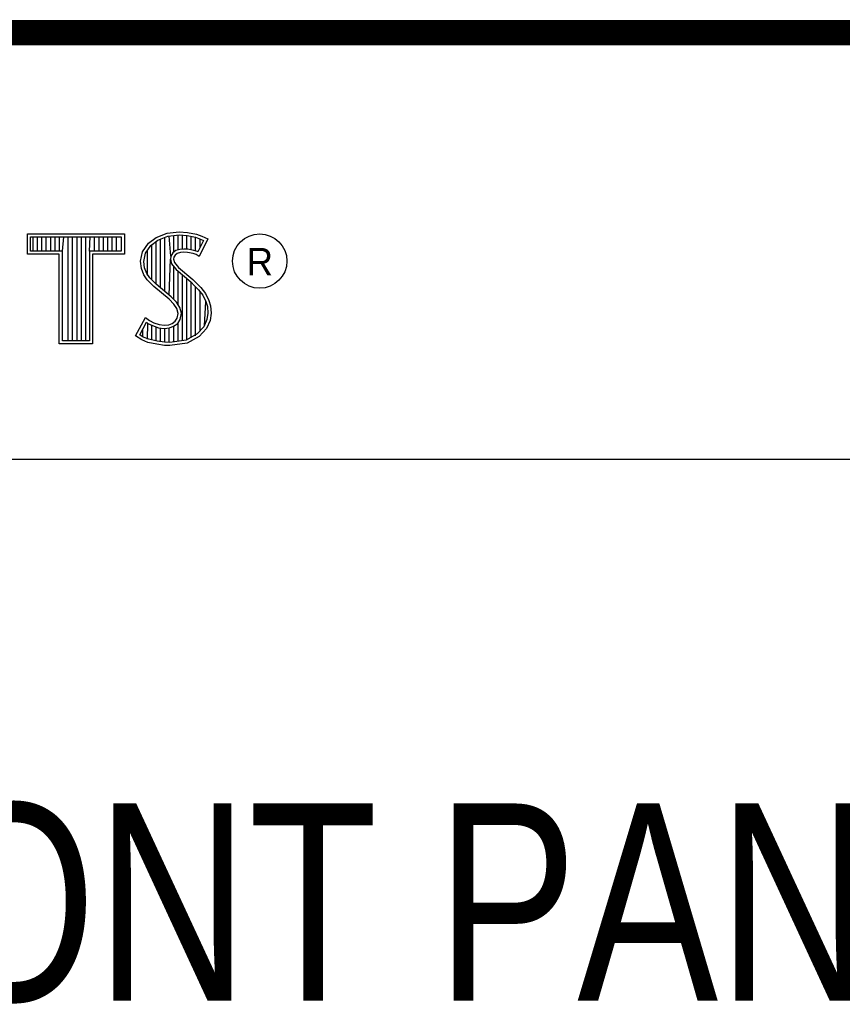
# Model space of a CAD drawing. Header units: inches. Extents: x 0.2 to 16.8, y 0.1 to 10.8.
# Tile 40 of 59: x 14.2 to 14.9, y 1.2 to 2. Entities that reach past the tile are written whole.
import ezdxf

# ---------------------------------------------------------------- set-up
doc = ezdxf.new("R2010")
doc.units = ezdxf.units.IN
doc.header["$LTSCALE"] = 0.935
doc.header["$MEASUREMENT"] = 0
doc.layers.get('0').update_dxf_attribs({"linetype": 'CONTINUOUS'})
doc.styles.get("Standard").update_dxf_attribs({"font": 'txt', "width": 0.8})

msp = doc.modelspace()

# ---------------------------------------------------------------- linework, layer by layer
at = {"color": 2, "linetype": 'CONTINUOUS'}
for p, q in [((13.06524, 1.96953), (16.74504, 1.96953)), ((14.22365, 1.81126), (14.30046, 1.81126)), ((14.22365, 1.79499), (14.22365, 1.81126)), ((14.22618, 1.80873), (14.29793, 1.80873)), ((14.22618, 1.79752), (14.22618, 1.80873)), ((14.22819, 1.79752), (14.22819, 1.80873)), ((14.23167, 1.79752), (14.23167, 1.80873)), ((14.23514, 1.79752), (14.23514, 1.80873)), ((14.23862, 1.79752), (14.23862, 1.80873)), ((14.24209, 1.79752), (14.24209, 1.80873)), ((14.24557, 1.79752), (14.24557, 1.80873)), ((14.24904, 1.79752), (14.24904, 1.80873)), ((14.25137, 1.79752), (14.25252, 1.80873)), ((14.25599, 1.72656), (14.25599, 1.80873)), ((14.25947, 1.72656), (14.25947, 1.80873)), ((14.26295, 1.72656), (14.26295, 1.80873)), ((14.26642, 1.72656), (14.26642, 1.80873)), ((14.2699, 1.72656), (14.2699, 1.80873)), ((14.27274, 1.79752), (14.27337, 1.80873)), ((14.27685, 1.79752), (14.27685, 1.80873)), ((14.28032, 1.79752), (14.28032, 1.80873)), ((14.2838, 1.79752), (14.2838, 1.80873)), ((14.28727, 1.79752), (14.28727, 1.80873)), ((14.29075, 1.79752), (14.29075, 1.80873)), ((14.29422, 1.79752), (14.29422, 1.80873)), ((14.29793, 1.80873), (14.29793, 1.79752)), ((14.30046, 1.81126), (14.30046, 1.79499)), ((14.3194, 1.80385), (14.32555, 1.80834)), ((14.32555, 1.80834), (14.33424, 1.81179)), ((14.32678, 1.80611), (14.33486, 1.80932)), ((14.33245, 1.76552), (14.33245, 1.80836)), ((14.33424, 1.81179), (14.34384, 1.81284)), ((14.33486, 1.80932), (14.34389, 1.81031)), ((14.33704, 1.7936), (14.33593, 1.80943)), ((14.33941, 1.7967), (14.33941, 1.80981)), ((14.34288, 1.79844), (14.34288, 1.81019)), ((14.34384, 1.81284), (14.35029, 1.81239)), ((14.34389, 1.81031), (14.34994, 1.80988)), ((14.34636, 1.79907), (14.34636, 1.81013)), ((14.34983, 1.79906), (14.34983, 1.80989)), ((14.34994, 1.80988), (14.35666, 1.80845)), ((14.35029, 1.81239), (14.35734, 1.81089)), ((14.35331, 1.79848), (14.35331, 1.80917)), ((14.35666, 1.80845), (14.36074, 1.80705)), ((14.35678, 1.79763), (14.35678, 1.80841)), ((14.35734, 1.81089), (14.36169, 1.80939)), ((14.36169, 1.80939), (14.36649, 1.80715)), ((14.31475, 1.79695), (14.3194, 1.80385)), ((14.31713, 1.79596), (14.32125, 1.80207)), ((14.32125, 1.80207), (14.32678, 1.80611)), ((14.32203, 1.77481), (14.32203, 1.80264)), ((14.3255, 1.77133), (14.3255, 1.80518)), ((14.32898, 1.76843), (14.32898, 1.80699)), ((14.36307, 1.80596), (14.35857, 1.79697)), ((14.36649, 1.80715), (14.35959, 1.79335)), ((14.36026, 1.80033), (14.36026, 1.80721)), ((14.36074, 1.80705), (14.36307, 1.80596)), ((14.24884, 1.79499), (14.22365, 1.79499)), ((14.25137, 1.79752), (14.22618, 1.79752)), ((14.24884, 1.72404), (14.24884, 1.79499)), ((14.25137, 1.72656), (14.25137, 1.79752)), ((14.29793, 1.79752), (14.27274, 1.79752)), ((14.27274, 1.79752), (14.27274, 1.72656)), ((14.30046, 1.79499), (14.27527, 1.79499)), ((14.27527, 1.79499), (14.27527, 1.72404)), ((14.31325, 1.78946), (14.31475, 1.79695)), ((14.3158, 1.78934), (14.31713, 1.79596)), ((14.31855, 1.77853), (14.31855, 1.79807)), ((14.33704, 1.7936), (14.33679, 1.7911)), ((14.33867, 1.79617), (14.33704, 1.7936)), ((14.34106, 1.7979), (14.33867, 1.79617)), ((14.33949, 1.79275), (14.33934, 1.79125)), ((14.34054, 1.7944), (14.33949, 1.79275)), ((14.34219, 1.7956), (14.34054, 1.7944)), ((14.34424, 1.79884), (14.34106, 1.7979)), ((14.34474, 1.79635), (14.34219, 1.7956)), ((14.34737, 1.79919), (14.34424, 1.79884)), ((14.34744, 1.79665), (14.34474, 1.79635)), ((14.35061, 1.79902), (14.34737, 1.79919)), ((14.35029, 1.7965), (14.34744, 1.79665)), ((14.35479, 1.7956), (14.35029, 1.7965)), ((14.35542, 1.79805), (14.35061, 1.79902)), ((14.35719, 1.79485), (14.35479, 1.7956)), ((14.35826, 1.79717), (14.35542, 1.79805)), ((14.35959, 1.79335), (14.35719, 1.79485)), ((14.35857, 1.79697), (14.35826, 1.79717)), ((14.31385, 1.78376), (14.31325, 1.78946)), ((14.31633, 1.78435), (14.3158, 1.78934)), ((14.33593, 1.76261), (14.33679, 1.7911)), ((14.33679, 1.7911), (14.33761, 1.78743)), ((14.33761, 1.78743), (14.34129, 1.78287)), ((14.33934, 1.79125), (14.33994, 1.78856)), ((14.33941, 1.75939), (14.33941, 1.7852)), ((14.33994, 1.78856), (14.34309, 1.78466)), ((14.3158, 1.77866), (14.31385, 1.78376)), ((14.3185, 1.77476), (14.3158, 1.77866)), ((14.31805, 1.77985), (14.31633, 1.78435)), ((14.32044, 1.77639), (14.31805, 1.77985)), ((14.34129, 1.78287), (14.35294, 1.77319)), ((14.34288, 1.75517), (14.34288, 1.78155)), ((14.34309, 1.78466), (14.35464, 1.77506)), ((14.34636, 1.72661), (14.34636, 1.77866)), ((14.32375, 1.76952), (14.3185, 1.77476)), ((14.32545, 1.77138), (14.32044, 1.77639)), ((14.33574, 1.75947), (14.32375, 1.76952)), ((14.33745, 1.76134), (14.32545, 1.77138)), ((14.34983, 1.72707), (14.34983, 1.77577)), ((14.35294, 1.77319), (14.35598, 1.77015)), ((14.35331, 1.7293), (14.35331, 1.77282)), ((14.35464, 1.77506), (14.35779, 1.77192)), ((14.35598, 1.77015), (14.35902, 1.76697)), ((14.35678, 1.7306), (14.35678, 1.76931)), ((14.35779, 1.77192), (14.36094, 1.76862)), ((14.35902, 1.76697), (14.36239, 1.76262)), ((14.36026, 1.73444), (14.36026, 1.76537)), ((14.36094, 1.76862), (14.36454, 1.76397)), ((14.36239, 1.76262), (14.36489, 1.75763)), ((14.36454, 1.76397), (14.36724, 1.75857)), ((14.33964, 1.75557), (14.33574, 1.75947)), ((14.34163, 1.75716), (14.33745, 1.76134)), ((14.34189, 1.75198), (14.33964, 1.75557)), ((14.34423, 1.75301), (14.34163, 1.75716)), ((14.36373, 1.73828), (14.36489, 1.75763)), ((14.36489, 1.75763), (14.36609, 1.75375)), ((14.36609, 1.75375), (14.3665, 1.74848)), ((14.36724, 1.75857), (14.36859, 1.75423)), ((14.36859, 1.75423), (14.36904, 1.74838)), ((14.34294, 1.74823), (14.34189, 1.75198)), ((14.34219, 1.74448), (14.34294, 1.74823)), ((14.34554, 1.74833), (14.34423, 1.75301)), ((14.34458, 1.74353), (14.34554, 1.74833)), ((14.3665, 1.74848), (14.3657, 1.7434)), ((14.36904, 1.74838), (14.36814, 1.74268)), ((14.3092, 1.73054), (14.317, 1.74493)), ((14.31252, 1.73136), (14.31784, 1.74119)), ((14.317, 1.74493), (14.3203, 1.74253)), ((14.31784, 1.74119), (14.31898, 1.74036)), ((14.31855, 1.72796), (14.31898, 1.74036)), ((14.31898, 1.74036), (14.32261, 1.73855)), ((14.3203, 1.74253), (14.3236, 1.74088)), ((14.32203, 1.72722), (14.32203, 1.73875)), ((14.32261, 1.73855), (14.32738, 1.7369)), ((14.3236, 1.74088), (14.32795, 1.73938)), ((14.32795, 1.73938), (14.33185, 1.73893)), ((14.33185, 1.73893), (14.33544, 1.73923)), ((14.33544, 1.73923), (14.33814, 1.74028)), ((14.33814, 1.74028), (14.34069, 1.74208)), ((14.33935, 1.73804), (14.34257, 1.74031)), ((14.33941, 1.7257), (14.33941, 1.73806)), ((14.34069, 1.74208), (14.34219, 1.74448)), ((14.34257, 1.74031), (14.34458, 1.74353)), ((14.34288, 1.72615), (14.34288, 1.74053)), ((14.3657, 1.7434), (14.36314, 1.73763)), ((14.36814, 1.74268), (14.36529, 1.73624)), ((14.31415, 1.72724), (14.3092, 1.73054)), ((14.31534, 1.72949), (14.31252, 1.73136)), ((14.31508, 1.72959), (14.31508, 1.73608)), ((14.3255, 1.72642), (14.3255, 1.73755)), ((14.32738, 1.7369), (14.3318, 1.73639)), ((14.32898, 1.7259), (14.32898, 1.73672)), ((14.3318, 1.73639), (14.33602, 1.73675)), ((14.33245, 1.72538), (14.33245, 1.73632)), ((14.33593, 1.72524), (14.33593, 1.73671)), ((14.33602, 1.73675), (14.33935, 1.73804)), ((14.35799, 1.73194), (14.34918, 1.72698)), ((14.36314, 1.73763), (14.35799, 1.73194)), ((14.36529, 1.73624), (14.35959, 1.72994)), ((14.27527, 1.72404), (14.24884, 1.72404)), ((14.27274, 1.72656), (14.25137, 1.72656)), ((14.31895, 1.72529), (14.31415, 1.72724)), ((14.31969, 1.72772), (14.31534, 1.72949)), ((14.326, 1.72379), (14.31895, 1.72529)), ((14.32645, 1.72628), (14.31969, 1.72772)), ((14.332, 1.72289), (14.326, 1.72379)), ((14.33223, 1.72541), (14.32645, 1.72628)), ((14.33634, 1.72274), (14.332, 1.72289)), ((14.33622, 1.72528), (14.33223, 1.72541)), ((14.34918, 1.72698), (14.33622, 1.72528)), ((14.34999, 1.72454), (14.33634, 1.72274)), ((14.35959, 1.72994), (14.34999, 1.72454)), ((13.06532, 1.63288), (16.75003, 1.63288))]:
    msp.add_line(p, q, dxfattribs=at)
at = {"color": 7, "linetype": 'CONTINUOUS', "const_width": 0.02}
msp.add_lwpolyline([(11.47181, 1.97017), (16.75, 1.97072)], dxfattribs=at)
at = {"color": 2, "linetype": 'CONTINUOUS'}
msp.add_circle((14.40744, 1.78964), 0.02154, dxfattribs=at)

# ---------------------------------------------------------------- texts
msp.add_text('R', height=0.02174, dxfattribs=at).set_placement((14.39705, 1.77824))
at = {"color": 7, "linetype": 'CONTINUOUS', "insert": (14.90514, 1.36034), "char_height": 0.15625, "width": 2.75, "attachment_point": 2}
msp.add_mtext('FRONT PANEL  PXI-2596 \\P ', dxfattribs=at)

doc.saveas('drawing.dxf')
